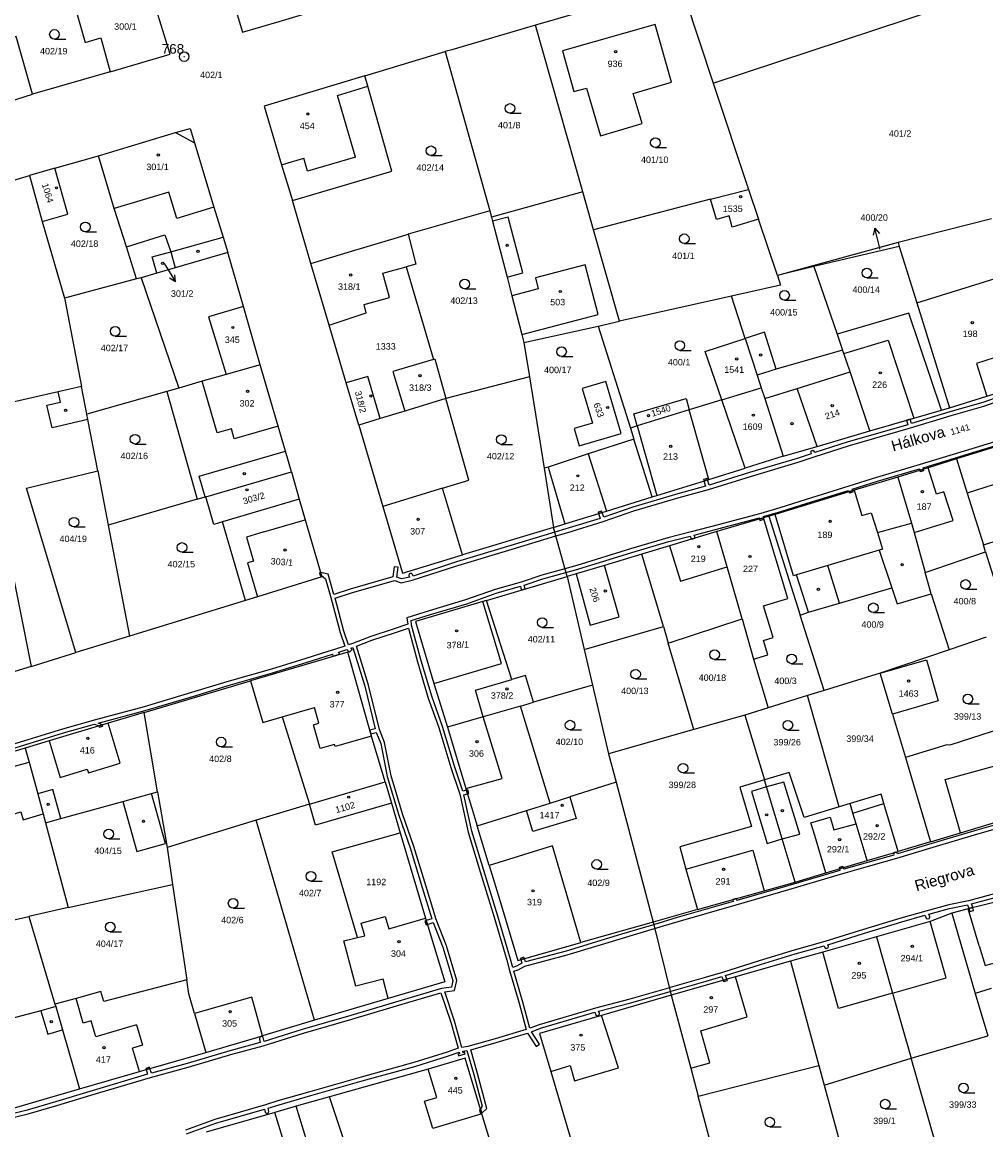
# Model space of a CAD drawing. Header units: metres. Extents: x -747283 to -746243, y -1022515 to -1021544.
# Tile 22 of 43: x -746761 to -746611, y -1022154 to -1021982. Entities that reach past the tile are written whole.
import ezdxf
from ezdxf.enums import TextEntityAlignment as Align

# ---------------------------------------------------------------- set-up
doc = ezdxf.new("R2010")
doc.units = ezdxf.units.M
doc.header["$MEASUREMENT"] = 0
for name, color, linetype in [('1', 251, 'CONTINUOUS'), ('1008', 251, 'CONTINUOUS'), ('101', 251, 'CONTINUOUS'), ('1016', 251, 'CONTINUOUS'), ('1029', 251, 'CONTINUOUS'), ('18', 251, 'CONTINUOUS'), ('21800', 251, 'CONTINUOUS'), ('21900', 251, 'CONTINUOUS'), ('23700', 251, 'CONTINUOUS'), ('304', 251, 'CONTINUOUS'), ('402', 251, 'CONTINUOUS'), ('404', 251, 'CONTINUOUS')]:
    doc.layers.add(name, color=color, linetype=linetype)
doc.styles.add('Arial', font='arial.ttf', dxfattribs={"height": 1})
doc.styles.get("Standard").update_dxf_attribs({"font": 'arial.ttf'})

# ---------------------------------------------------------------- blocks, each defined once
blk = doc.blocks.new('4_02$0')
at = {"layer": '404', "linetype": 'Continuous'}
blk.add_circle((-0.01, 0), 0.175, dxfattribs=at)
blk = doc.blocks.new('1029$2')
at = {"layer": '1029', "color": 0, "linetype": 'Continuous'}
for p, q in [((0, 3), (-0.5, 2)), ((0, 0), (0, 3)), ((0, 3), (0.5, 2))]:
    blk.add_line(p, q, dxfattribs=at)
blk = doc.blocks.new('3_04$4')
at = {"layer": '304', "linetype": 'Continuous'}
blk.add_line((0.01, 0), (1.76, 0), dxfattribs=at)
blk.add_circle((0.01, 0.75), 0.75, dxfattribs=at)
blk = doc.blocks.new('$16')
at = {"layer": '1', "linetype": 'Continuous'}
for points in [[(128.355, 63.63), (124.655, 62.34), (119.555, 60.88), (113.565, 59.04), (113.375, 59.71), (112.805, 59.55), (112.985, 58.87), (103.725, 56.2), (98.525, 54.52), (98.445, 54.72), (98.225, 54.86), (97.925, 54.75), (97.885, 54.52), (97.945, 54.33), (95.775, 53.62), (88.335, 51.41), (82.085, 49.46), (81.815, 50.3), (81.245, 50.13), (81.515, 49.3), (77.225, 48.12), (70.185, 46.04), (65.655, 44.47), (65.405, 45.22), (64.835, 45.04), (65.085, 44.29), (59.765, 42.64), (58.065, 42.13), (51.205, 40.09), (42.765, 37.52), (35.975, 35.32), (35.915, 35.55), (35.695, 35.75), (35.365, 35.64), (35.335, 35.39), (35.405, 35.16), (34.165, 34.86), (33.445, 35.14), (33.645, 36.67), (33.045, 36.75), (32.845, 35.18), (26.215, 33.26), (23.675, 32.44), (22.765, 35.63), (21.585, 35.88), (21.715, 35.41), (22.355, 34.86), (23.185, 31.98), (24.625, 26.54), (25.375, 24.4), (23.735, 23.88), (22.695, 23.56), (19.315, 22.5), (13.925, 20.82), (6.995, 18.87), (2.015, 17.32), (-5.885, 14.98), (-13.455, 12.91), (-18.605, 11.5), (-24.655, 9.63), (-30.645, 7.78)], [(0.735, -51.5), (5.305, -49.85), (12.855, -47.67), (12.955, -48.13), (13.165, -48.31), (13.475, -48.22), (13.535, -48.01), (13.435, -47.49), (15.115, -46.97), (20.085, -45.55), (28.065, -43.24), (36.265, -41), (41.485, -39.36), (43.145, -38.77), (43.195, -39.04), (42.985, -39.1), (43.055, -39.34), (44.075, -39.04), (44.005, -38.81), (43.775, -38.88), (43.725, -38.63), (44.375, -38.54), (45.425, -42.28), (46.735, -47.22), (46.495, -47.68), (46.665, -48.26), (47.455, -47.58), (46.005, -42.12), (44.965, -38.42), (48.925, -37.29), (53.815, -35.82), (55.145, -37.89), (55.645, -37.57), (54.395, -35.62), (55.815, -35.07), (64.295, -32.59), (64.455, -32.99), (64.645, -33.14), (64.955, -33.05), (65.015, -32.77), (64.875, -32.43), (69.875, -31.1), (76.025, -29.36), (76.155, -29.32), (81.605, -27.73), (84.045, -27.03), (84.265, -27.61), (84.845, -27.44), (84.625, -26.86), (90.065, -25.15), (95.485, -23.5), (99.985, -22.24), (100.085, -22.52), (100.275, -22.66), (100.595, -22.57), (100.645, -22.32), (100.555, -22.06), (106.265, -20.28), (112.075, -18.51), (115.675, -17.48), (115.855, -17.95), (116.035, -18.06), (116.355, -17.97), (116.415, -17.75), (116.255, -17.32), (119.515, -16.43), (122.315, -15.86), (122.515, -16.43), (123.105, -16.28), (122.905, -15.72), (127.585, -14.46)], [(129.585, 57.14), (122.955, 55.1), (114.925, 52.66), (108.115, 50.65), (103.845, 49.3), (97.155, 47.23), (93.065, 45.94), (90.105, 45.06), (83.455, 43.27), (79.265, 42.18), (75.625, 41.25), (69.835, 39.56), (61.495, 36.95), (59.625, 36.43), (56.005, 35.44), (52.825, 34.38), (48.745, 33.22), (44.155, 31.59), (38.515, 29.9), (35.015, 28.81), (35.145, 27.81), (32.905, 27.02), (29.385, 25.91), (26.725, 24.87), (25.935, 24.59), (25.205, 26.72), (23.835, 31.86), (26.395, 32.68), (33.105, 34.63), (34.125, 34.24), (35.855, 34.65), (42.945, 36.94), (51.385, 39.51), (58.225, 41.55), (59.945, 42.06), (65.555, 43.8), (70.365, 45.46), (77.385, 47.54), (81.975, 48.8), (88.515, 50.83), (95.955, 53.04), (98.425, 53.85), (103.905, 55.62), (113.445, 58.37), (119.735, 60.3), (124.835, 61.76), (128.785, 63.15)], [(131.365, -2.06), (123.735, -4.25), (116.755, -6.3), (111.385, -7.93), (111.355, -7.82), (111.145, -7.65), (110.855, -7.73), (110.775, -7.98), (110.815, -8.11), (106.735, -9.28), (103.025, -10.33), (102.965, -10.07), (102.385, -10.24), (102.445, -10.49), (94.305, -12.9), (86.395, -15.18), (86.335, -14.89), (85.765, -15.05), (85.825, -15.34), (77.115, -17.85), (73.435, -18.95), (68.415, -20.45), (59.795, -23.08), (53.465, -24.75), (53.305, -24.21), (52.735, -24.38), (52.905, -24.96), (52.095, -25.41), (51.495, -25.62), (51.145, -24.29), (49.185, -17.6), (46.995, -10.52), (45.155, -4.38), (43.895, 1.24), (44.475, 1.4), (44.295, 1.97), (43.725, 1.82), (42.425, 5.72), (40.565, 11.91), (38.935, 16.47), (37.245, 22.14), (35.765, 27.67), (35.675, 28.39), (38.695, 29.32), (44.335, 31.01), (48.925, 32.64), (52.695, 33.72), (52.775, 33.44), (52.875, 33.15), (53.435, 33.32), (53.285, 33.9), (56.185, 34.86), (59.785, 35.85), (61.655, 36.37), (70.015, 38.98), (75.785, 40.67), (79.145, 41.53), (79.315, 41.04), (79.885, 41.21), (79.725, 41.68), (83.615, 42.69), (89.915, 44.39), (89.885, 44.19), (90.515, 44.37), (90.535, 44.56), (93.245, 45.36), (97.335, 46.65), (103.775, 48.65), (103.875, 48.44), (104.455, 48.62), (104.355, 48.83), (108.295, 50.07), (114.805, 52), (114.875, 51.75), (115.455, 51.94), (115.385, 52.17), (123.135, 54.52), (129.425, 56.46)], [(-30.505, 7.2), (-24.475, 9.05), (-18.445, 10.92), (-13.605, 12.25), (-12.955, 11.99), (-12.385, 12.16), (-13.025, 12.4), (-5.725, 14.4), (2.195, 16.74), (7.175, 18.29), (14.105, 20.24), (19.495, 21.92), (23.435, 23.15), (23.515, 22.86), (24.545, 23.14), (24.445, 23.47), (25.665, 23.87), (26.065, 23.46), (26.495, 23.87), (26.295, 24.08), (26.625, 24.2), (28.455, 18.15), (30.085, 11.55), (29.245, 11.33), (29.415, 10.75), (30.265, 10.98), (30.955, 9.25), (31.975, 4.09), (33.765, -1.88), (35.515, -6.98), (37.425, -13.18), (38.925, -18.03), (38.025, -18.32), (38.205, -18.9), (39.115, -18.59), (40.615, -22.45), (42.165, -27.66), (42.165, -27.66), (41.945, -28.65), (40.435, -28.89), (35.155, -30.43), (26.305, -33.08), (18.725, -35.24), (12.785, -37.12), (12.645, -36.5), (12.415, -36.32), (12.105, -36.42), (12.075, -36.71), (12.205, -37.29), (7.435, -38.57), (0.795, -40.53), (-4.755, -42.05), (-4.995, -41.34), (-5.565, -41.5), (-5.335, -42.22), (-14.345, -44.9), (-19.665, -46.52), (-24.085, -47.82), (-27.035, -48.53)], [(127.425, -13.88), (122.455, -15.22), (119.375, -15.85), (115.785, -16.83), (111.915, -17.93), (106.085, -19.7), (100.085, -21.58), (95.325, -22.92), (89.885, -24.57), (84.135, -26.38), (81.445, -27.15), (75.995, -28.74), (75.885, -28.77), (69.715, -30.52), (64.395, -31.94), (55.615, -34.51), (54.145, -35.07), (53.065, -31), (51.655, -26.2), (52.335, -25.97), (53.375, -25.39), (59.955, -23.66), (68.595, -21.03), (73.575, -19.54), (77.275, -18.43), (86.265, -15.84), (94.465, -13.48), (102.885, -10.99), (106.895, -9.86), (111.275, -8.6), (116.935, -6.88), (123.895, -4.83), (131.815, -2.56)], [(-27.145, -49.17), (-23.925, -48.4), (-19.485, -47.1), (-14.165, -45.48), (-4.875, -42.71), (0.955, -41.11), (7.595, -39.15), (12.635, -37.8), (18.905, -35.82), (26.465, -33.66), (35.335, -31.01), (40.315, -29.55), (41.845, -34.14), (41.845, -34.14), (42.995, -38.18), (41.285, -38.8), (36.105, -40.42), (27.905, -42.66), (19.925, -44.97), (14.935, -46.39), (12.995, -47), (5.125, -49.27), (0.535, -50.94)]]:
    blk.add_lwpolyline(points, dxfattribs=at)
blk.add_lwpolyline([(52.485, -31.16), (53.585, -35.27), (48.755, -36.71), (44.535, -37.92), (43.585, -38.04), (42.425, -33.96), (40.905, -29.42), (42.445, -29.17), (42.785, -27.64), (41.185, -22.26), (39.575, -18.12), (38.005, -13), (36.095, -6.8), (34.345, -1.7), (32.555, 4.23), (31.535, 9.43), (30.735, 11.43), (29.035, 18.31), (27.195, 24.41), (29.585, 25.35), (33.085, 26.46), (35.265, 27.22), (36.665, 21.98), (38.355, 16.29), (39.985, 11.73), (41.845, 5.54), (43.245, 1.38), (44.575, -4.54), (46.415, -10.7), (48.605, -17.78), (50.565, -24.45), (50.995, -26.09), (52.485, -31.16)], close=True, dxfattribs=at)
blk = doc.blocks.new('1_01$20')
at = {"layer": '101', "linetype": 'Continuous'}
for radius in [0.75, 0.03]:
    blk.add_circle((0, 0), radius, dxfattribs=at)

msp = doc.modelspace()

# ---------------------------------------------------------------- linework, layer by layer
at = {"layer": '1029'}
for p, q in [((-746627.72, -1022016.86), (-746627.81, -1022016.5)), ((-746739.16, -1022019.04), (-746738.94, -1022019.4))]:
    msp.add_line(p, q, dxfattribs=at)
at = {"layer": '21800'}
for p, q in [((-746712.16, -1021992.93), (-746707.46, -1021991.5)), ((-746709.34, -1022002.52), (-746712.16, -1021992.93)), ((-746737.36, -1021998.7), (-746734.4, -1022000.3)), ((-746720.87, -1022003.72), (-746717.42, -1022002.71)), ((-746716.82, -1022004.72), (-746717.42, -1022002.71)), ((-746709.34, -1022002.52), (-746716.82, -1022004.72)), ((-746738.42, -1022008.01), (-746746.91, -1022010.54)), ((-746737.18, -1022012.08), (-746738.42, -1022008.01)), ((-746731.42, -1022010.33), (-746737.18, -1022012.08)), ((-746685.61, -1022011.88), (-746688.03, -1022012.5)), ((-746683.3, -1022020.57), (-746685.61, -1022011.88)), ((-746738.12, -1022017.26), (-746729.97, -1022014.97)), ((-746740.99, -1022018.08), (-746738.12, -1022017.26)), ((-746740.26, -1022020.6), (-746740.99, -1022018.08)), ((-746673.61, -1022019.3), (-746681.36, -1022021.31)), ((-746671.6, -1022027.04), (-746673.61, -1022019.3)), ((-746685.77, -1022021.22), (-746683.3, -1022020.57)), ((-746681.36, -1022021.31), (-746680.91, -1022023.05)), ((-746680.91, -1022023.05), (-746685.02, -1022024.12)), ((-746726.8, -1022025.8), (-746732.25, -1022027.38)), ((-746732.25, -1022027.38), (-746729.51, -1022036.36)), ((-746683.46, -1022030.12), (-746671.6, -1022027.04)), ((-746633.34, -1022033.08), (-746626.44, -1022031.03)), ((-746626.44, -1022031.03), (-746622.46, -1022043.18)), ((-746643.89, -1022035.52), (-746646.85, -1022036.45)), ((-746640.58, -1022038.54), (-746632.33, -1022035.96)), ((-746730.89, -1022045.47), (-746733.22, -1022037.42)), ((-746645.66, -1022040.13), (-746640.58, -1022038.54)), ((-746637.47, -1022047.55), (-746640.58, -1022038.54)), ((-746755.29, -1022040.66), (-746755.66, -1022039.06)), ((-746757.39, -1022041.14), (-746755.29, -1022040.66)), ((-746756.59, -1022044.65), (-746757.39, -1022041.14)), ((-746654.37, -1022052.69), (-746657.4, -1022041.88)), ((-746751.01, -1022043.38), (-746756.59, -1022044.65)), ((-746728.67, -1022044.83), (-746730.89, -1022045.47)), ((-746728.23, -1022046.37), (-746728.67, -1022044.83)), ((-746721.41, -1022044.4), (-746728.23, -1022046.37)), ((-746665.52, -1022044.38), (-746662.46, -1022055.2)), ((-746733.72, -1022052.21), (-746720.28, -1022048.3)), ((-746673.13, -1022048.73), (-746670.29, -1022057.62)), ((-746679.39, -1022050.79), (-746676.75, -1022059.62)), ((-746618.9, -1022055.01), (-746620.21, -1022050.89)), ((-746732.78, -1022055.43), (-746733.72, -1022052.21)), ((-746604.17, -1022051.64), (-746614.12, -1022054.83)), ((-746695.79, -1022054.06), (-746705.11, -1022056.93)), ((-746631.72, -1022054.37), (-746630.52, -1022058.29)), ((-746617.79, -1022054.65), (-746618.9, -1022055.01)), ((-746616.3, -1022059.11), (-746617.79, -1022054.65)), ((-746723.62, -1022060.87), (-746717.18, -1022058.98)), ((-746641.18, -1022067.69), (-746644.02, -1022058.14)), ((-746630.52, -1022058.29), (-746629.07, -1022057.89)), ((-746629.07, -1022057.89), (-746628.12, -1022060.95)), ((-746628.12, -1022060.95), (-746622.8, -1022059.49)), ((-746622.39, -1022060.96), (-746616.3, -1022059.11)), ((-746723.62, -1022060.87), (-746726.35, -1022061.67)), ((-746628.12, -1022060.95), (-746627.31, -1022063.54)), ((-746726.35, -1022061.67), (-746725.25, -1022065.41)), ((-746660.46, -1022063.06), (-746658.78, -1022068.51)), ((-746627.82, -1022063.7), (-746635.81, -1022066.08)), ((-746627.31, -1022063.54), (-746627.82, -1022063.7)), ((-746627.82, -1022063.7), (-746625.88, -1022069.57)), ((-746725.25, -1022065.41), (-746726.19, -1022065.68)), ((-746726.19, -1022065.68), (-746724.62, -1022070.95)), ((-746668.29, -1022074.06), (-746670.62, -1022066.08)), ((-746658.78, -1022068.51), (-746651.52, -1022066.28)), ((-746635.81, -1022066.08), (-746640.73, -1022067.55)), ((-746634.02, -1022071.95), (-746635.81, -1022066.08)), ((-746675.03, -1022067.39), (-746672.81, -1022075.38)), ((-746640.73, -1022067.55), (-746641.18, -1022067.69)), ((-746638.86, -1022073.37), (-746640.73, -1022067.55)), ((-746686.64, -1022081.37), (-746689.51, -1022071.68)), ((-746672.81, -1022075.38), (-746668.29, -1022074.06)), ((-746697.14, -1022084.45), (-746686.64, -1022081.37)), ((-746720.76, -1022089.65), (-746715.76, -1022088.18)), ((-746715.04, -1022090.65), (-746715.76, -1022088.18)), ((-746745.98, -1022096.84), (-746747.86, -1022090.62)), ((-746686.54, -1022099.26), (-746689.47, -1022089.66)), ((-746715.88, -1022090.91), (-746715.04, -1022090.65)), ((-746714.84, -1022094.57), (-746715.88, -1022090.91)), ((-746757.05, -1022093.4), (-746755.33, -1022099.09)), ((-746712.63, -1022093.94), (-746714.84, -1022094.57)), ((-746712.54, -1022094.27), (-746712.63, -1022093.94)), ((-746706.86, -1022092.66), (-746712.54, -1022094.27)), ((-746768.35, -1022098.96), (-746760.17, -1022096.71)), ((-746750.94, -1022098.39), (-746745.98, -1022096.84)), ((-746617.56, -1022099.4), (-746609.63, -1022097.2)), ((-746755.33, -1022099.09), (-746751.11, -1022097.82)), ((-746751.11, -1022097.82), (-746750.94, -1022098.39)), ((-746756.47, -1022100.96), (-746758.83, -1022101.61)), ((-746755.23, -1022105.49), (-746756.47, -1022100.96)), ((-746692.16, -1022100.8), (-746686.54, -1022099.26)), ((-746645.37, -1022100.55), (-746647.72, -1022101.25)), ((-746642.7, -1022099.8), (-746645.37, -1022100.55)), ((-746640.19, -1022107.9), (-746642.7, -1022099.8)), ((-746615.19, -1022107.69), (-746617.56, -1022099.4)), ((-746745.57, -1022102.83), (-746741.09, -1022101.59)), ((-746647.72, -1022101.25), (-746645.29, -1022109.36)), ((-746631.92, -1022104.64), (-746627.1, -1022103.16)), ((-746638.45, -1022106.16), (-746635.48, -1022105.28)), ((-746635.48, -1022105.28), (-746634.9, -1022107.25)), ((-746637.87, -1022108.13), (-746638.45, -1022106.16)), ((-746634.9, -1022107.25), (-746631.43, -1022106.28)), ((-746645.29, -1022109.36), (-746642.94, -1022108.66)), ((-746642.94, -1022108.66), (-746640.19, -1022107.9)), ((-746636.15, -1022113.93), (-746637.87, -1022108.13)), ((-746657.91, -1022113.35), (-746647.52, -1022110.42)), ((-746647.52, -1022110.42), (-746645.74, -1022116.73)), ((-746612.26, -1022125.27), (-746614, -1022119.51)), ((-746617.41, -1022130.27), (-746619.89, -1022121.52)), ((-746634.15, -1022135.02), (-746636.63, -1022126.26)), ((-746612.26, -1022125.27), (-746611.34, -1022128.34)), ((-746611.34, -1022128.34), (-746606.16, -1022126.85)), ((-746648.4, -1022136.36), (-746650.19, -1022130.11)), ((-746625.78, -1022132.64), (-746617.41, -1022130.27)), ((-746610.42, -1022131.93), (-746612.91, -1022132.69)), ((-746751.74, -1022137.35), (-746752.85, -1022133.5)), ((-746625.78, -1022132.64), (-746634.15, -1022135.02)), ((-746758.33, -1022135.4), (-746757.27, -1022139.05)), ((-746750.49, -1022136.98), (-746751.74, -1022137.35)), ((-746749.78, -1022139.43), (-746750.49, -1022136.98)), ((-746669.17, -1022141.89), (-746671.04, -1022136.12)), ((-746655.62, -1022138.51), (-746648.4, -1022136.36)), ((-746757.27, -1022139.05), (-746754.96, -1022138.38)), ((-746743.44, -1022137.6), (-746749.78, -1022139.43)), ((-746743.44, -1022137.6), (-746742.52, -1022140.77)), ((-746654.19, -1022143.49), (-746655.62, -1022138.51)), ((-746742.52, -1022140.77), (-746744.06, -1022141.21)), ((-746743, -1022144.86), (-746744.06, -1022141.21)), ((-746668.4, -1022144.26), (-746669.17, -1022141.89)), ((-746678.96, -1022144.85), (-746675.95, -1022143.9)), ((-746675.95, -1022143.9), (-746675.25, -1022146.28)), ((-746657.18, -1022144.34), (-746654.19, -1022143.49)), ((-746696.7, -1022148.9), (-746698.02, -1022144.49)), ((-746675.25, -1022146.28), (-746668.4, -1022144.26)), ((-746709.73, -1022159.8), (-746713.42, -1022148.79)), ((-746698.61, -1022149.47), (-746696.7, -1022148.9)), ((-746697.33, -1022153.73), (-746698.61, -1022149.47)), ((-746718.14, -1022163.39), (-746721.92, -1022151.22)), ((-746689.67, -1022151.43), (-746697.33, -1022153.73))]:
    msp.add_line(p, q, dxfattribs=at)
msp.add_lwpolyline([(-746621.99, -1022025.19), (-746608.3, -1022020.98), (-746605.94, -1022028.61), (-746609.58, -1022029.79), (-746608.48, -1022033.32), (-746612.68, -1022034.65), (-746611.08, -1022039.75)], dxfattribs=at)
at = {"layer": '21900'}
for p, q in [((-746658.84, -1021975.46), (-746681.36, -1021982.02)), ((-746658.84, -1021975.46), (-746653.67, -1021991.03)), ((-746653.67, -1021991.03), (-746609.34, -1021976.37)), ((-746673.98, -1022007.96), (-746681.36, -1021982.02)), ((-746707.91, -1021989.91), (-746695.38, -1021986.09)), ((-746695.38, -1021986.09), (-746688.45, -1022010.87)), ((-746747.56, -1021989.28), (-746759.62, -1021992.75)), ((-746653.67, -1021991.03), (-746648.18, -1022007.56)), ((-746763.35, -1021993.91), (-746759.62, -1021992.75)), ((-746756.16, -1022004.25), (-746749.36, -1022002.31)), ((-746756.16, -1022004.25), (-746760.11, -1022005.38)), ((-746760.11, -1022005.38), (-746758.13, -1022012.55)), ((-746654.08, -1022009.1), (-746648.18, -1022007.56)), ((-746648.18, -1022007.56), (-746646.62, -1022012.21)), ((-746716.3, -1022019.1), (-746719.17, -1022009.3)), ((-746673.98, -1022007.96), (-746688.19, -1022011.88)), ((-746672.33, -1022013.84), (-746673.98, -1022007.96)), ((-746654.08, -1022009.1), (-746672.33, -1022013.84)), ((-746688.45, -1022010.87), (-746701.17, -1022014.55)), ((-746688.45, -1022010.87), (-746688.19, -1022011.88)), ((-746758.13, -1022012.55), (-746754.66, -1022024.49)), ((-746643.69, -1022020.94), (-746646.62, -1022012.21)), ((-746610.37, -1022012.13), (-746624.89, -1022015.82)), ((-746668.25, -1022028.09), (-746672.33, -1022013.84)), ((-746743.43, -1022021.5), (-746745.02, -1022016.5)), ((-746624.89, -1022015.82), (-746643.69, -1022020.94)), ((-746624.74, -1022016.44), (-746638.03, -1022019.55)), ((-746624.89, -1022015.82), (-746624.74, -1022016.44)), ((-746729.25, -1022017.4), (-746737.41, -1022019.78)), ((-746713.46, -1022028.71), (-746716.3, -1022019.1)), ((-746701.46, -1022019.6), (-746697.24, -1022034.01)), ((-746638.03, -1022019.55), (-746643.69, -1022020.94)), ((-746638.03, -1022019.55), (-746634.39, -1022030.11)), ((-746743.43, -1022021.5), (-746754.66, -1022024.49)), ((-746742.73, -1022021.3), (-746743.43, -1022021.5)), ((-746742.73, -1022021.3), (-746736.88, -1022038.47)), ((-746650.83, -1022024.2), (-746668.25, -1022028.09)), ((-746648.69, -1022030.76), (-746650.83, -1022024.2)), ((-746671.59, -1022028.84), (-746668.25, -1022028.09)), ((-746710.81, -1022037.67), (-746713.46, -1022028.71)), ((-746683.13, -1022031.41), (-746671.59, -1022028.84)), ((-746671.59, -1022028.84), (-746666.57, -1022044.7)), ((-746634.39, -1022030.11), (-746633.52, -1022032.57)), ((-746683.13, -1022031.41), (-746682.27, -1022036.73)), ((-746682.27, -1022036.73), (-746695.28, -1022040.12)), ((-746682.27, -1022036.73), (-746679.97, -1022050.96)), ((-746751.17, -1022042.54), (-746752, -1022038.22)), ((-746736.88, -1022038.47), (-746738.71, -1022038.99)), ((-746708.86, -1022044.25), (-746710.81, -1022037.67)), ((-746652.33, -1022040.32), (-746646.21, -1022038.44)), ((-746738.71, -1022038.99), (-746751.17, -1022042.54)), ((-746738.71, -1022038.99), (-746733.99, -1022055.78)), ((-746695.28, -1022040.12), (-746701.69, -1022042.07)), ((-746666.05, -1022042.5), (-746657.9, -1022040.1)), ((-746657.9, -1022040.1), (-746657.4, -1022041.88)), ((-746652.33, -1022040.32), (-746657.4, -1022041.88)), ((-746648.71, -1022050.93), (-746652.33, -1022040.32)), ((-746701.69, -1022042.07), (-746705.51, -1022043.24)), ((-746657.4, -1022041.88), (-746665.52, -1022044.38)), ((-746618.13, -1022041.92), (-746616.87, -1022041.55)), ((-746705.51, -1022043.24), (-746708.86, -1022044.25)), ((-746665.52, -1022044.38), (-746666.05, -1022042.5)), ((-746665.52, -1022044.38), (-746666.57, -1022044.7)), ((-746666.57, -1022044.7), (-746666.02, -1022046.43)), ((-746663.18, -1022055.42), (-746666.02, -1022046.43)), ((-746642.76, -1022049.09), (-746648.71, -1022050.93)), ((-746679.97, -1022050.96), (-746678.51, -1022060.17)), ((-746749.47, -1022051.37), (-746747.85, -1022059.81)), ((-746732.64, -1022055.39), (-746719.34, -1022051.52)), ((-746719.34, -1022051.52), (-746718.11, -1022055.75)), ((-746733.99, -1022055.78), (-746747.85, -1022059.81)), ((-746718.11, -1022055.75), (-746730.07, -1022059.31)), ((-746663.18, -1022055.42), (-746662.46, -1022055.2)), ((-746726.47, -1022071.52), (-746730.07, -1022059.31)), ((-746645.86, -1022058.68), (-746653.12, -1022060.8)), ((-746645.01, -1022058.43), (-746645.86, -1022058.68)), ((-746747.85, -1022059.81), (-746744.53, -1022077.07)), ((-746678.51, -1022060.17), (-746692.68, -1022064.45)), ((-746676.43, -1022067.8), (-746678.51, -1022060.17)), ((-746611.26, -1022063.99), (-746611.61, -1022062.87)), ((-746661.43, -1022075.57), (-746664.76, -1022064.34)), ((-746620.66, -1022067.21), (-746611.26, -1022063.99)), ((-746611.26, -1022063.99), (-746607.51, -1022076.01)), ((-746688.94, -1022071.52), (-746676.43, -1022067.8)), ((-746676.43, -1022067.8), (-746673.78, -1022079.16)), ((-746619.76, -1022070.48), (-746620.66, -1022067.21)), ((-746726.47, -1022071.52), (-746744.53, -1022077.07)), ((-746685.01, -1022083.82), (-746688.94, -1022071.52)), ((-746619.76, -1022070.48), (-746616.92, -1022079.2)), ((-746660.66, -1022078.16), (-746649.16, -1022074.4)), ((-746649.16, -1022074.4), (-746647.4, -1022080.68)), ((-746636.38, -1022085.54), (-746640.11, -1022073.82)), ((-746673.78, -1022079.16), (-746661.43, -1022075.57)), ((-746661.43, -1022075.57), (-746660.66, -1022078.16)), ((-746744.53, -1022077.07), (-746752.87, -1022079.63)), ((-746656.67, -1022091.63), (-746660.66, -1022078.16)), ((-746611.2, -1022077.26), (-746616.92, -1022079.2)), ((-746759.87, -1022081.79), (-746752.87, -1022079.63)), ((-746673.78, -1022079.16), (-746672.48, -1022084.7)), ((-746616.92, -1022079.2), (-746627.66, -1022082.84)), ((-746759.87, -1022081.79), (-746783.8, -1022089.14)), ((-746647.4, -1022080.68), (-746645.11, -1022088.25)), ((-746627.66, -1022082.84), (-746620.49, -1022080.76)), ((-746620.49, -1022080.76), (-746618.63, -1022087.18)), ((-746627.66, -1022082.84), (-746636.38, -1022085.54)), ((-746625.75, -1022089.26), (-746627.66, -1022082.84)), ((-746742.27, -1022088.95), (-746725.68, -1022084.06)), ((-746672.48, -1022084.7), (-746681.67, -1022087.38)), ((-746672.48, -1022084.7), (-746669.97, -1022095.43)), ((-746638.97, -1022086.34), (-746645.11, -1022088.25)), ((-746636.38, -1022085.54), (-746638.97, -1022086.34)), ((-746634.08, -1022103.67), (-746638.97, -1022086.34)), ((-746618.63, -1022087.18), (-746625.75, -1022089.26)), ((-746683.69, -1022087.97), (-746689.47, -1022089.66)), ((-746683.69, -1022087.97), (-746681.67, -1022087.38)), ((-746679.07, -1022103.07), (-746683.69, -1022087.97)), ((-746645.11, -1022088.25), (-746648.75, -1022089.38)), ((-746740.16, -1022101.33), (-746742.27, -1022088.95)), ((-746689.47, -1022089.66), (-746695.03, -1022091.28)), ((-746648.75, -1022089.38), (-746656.67, -1022091.63)), ((-746648.75, -1022089.38), (-746645.7, -1022099.44)), ((-746625.75, -1022089.26), (-746623.76, -1022095.97)), ((-746656.67, -1022091.63), (-746669.97, -1022095.43)), ((-746669.97, -1022095.43), (-746668.77, -1022099.84)), ((-746623.76, -1022095.97), (-746619.85, -1022109.1)), ((-746716.54, -1022103.25), (-746704.76, -1022099.76)), ((-746704.76, -1022099.76), (-746703.76, -1022103.07)), ((-746668.77, -1022099.84), (-746675.99, -1022102.1)), ((-746668.77, -1022099.84), (-746663.04, -1022121.61)), ((-746740.16, -1022101.33), (-746738.68, -1022109.99)), ((-746679.07, -1022103.07), (-746675.99, -1022102.1)), ((-746675.99, -1022102.1), (-746674.99, -1022105.49)), ((-746716.54, -1022103.25), (-746724.82, -1022105.74)), ((-746703.76, -1022103.07), (-746702.39, -1022107.7)), ((-746690.4, -1022106.63), (-746682.72, -1022104.22)), ((-746682.72, -1022104.22), (-746679.07, -1022103.07)), ((-746681.75, -1022107.49), (-746682.72, -1022104.22)), ((-746632.36, -1022103.16), (-746634.08, -1022103.67)), ((-746757.97, -1022104.74), (-746757.59, -1022106.14)), ((-746757.59, -1022106.14), (-746754.1, -1022119.35)), ((-746724.82, -1022105.74), (-746738.68, -1022109.99)), ((-746715.76, -1022136.88), (-746724.82, -1022105.74)), ((-746674.99, -1022105.49), (-746681.75, -1022107.49)), ((-746702.39, -1022107.7), (-746698.47, -1022120.96)), ((-746688.54, -1022112.8), (-746690.4, -1022106.63)), ((-746619.85, -1022109.1), (-746624.87, -1022110.59)), ((-746738.68, -1022109.99), (-746737.85, -1022115.75)), ((-746629.73, -1022112.03), (-746624.87, -1022110.59)), ((-746754.1, -1022119.35), (-746737.85, -1022115.75)), ((-746737.85, -1022115.75), (-746735.64, -1022130.58)), ((-746607.42, -1022117.92), (-746614, -1022119.51)), ((-746754.1, -1022119.35), (-746760.23, -1022120.71)), ((-746656.14, -1022119.66), (-746663.04, -1022121.61)), ((-746614, -1022119.51), (-746616.5, -1022120.21)), ((-746777, -1022124.42), (-746760.23, -1022120.71)), ((-746760.23, -1022120.71), (-746756.14, -1022134.35)), ((-746663.04, -1022121.61), (-746674.28, -1022124.78)), ((-746663.04, -1022121.61), (-746660.21, -1022132.96)), ((-746641.66, -1022127.69), (-746637.22, -1022143.93)), ((-746704.25, -1022133.49), (-746715.76, -1022136.88)), ((-746756.14, -1022134.35), (-746756.02, -1022134.73)), ((-746734.43, -1022135.82), (-746732.68, -1022141.87)), ((-746715.76, -1022136.88), (-746723.86, -1022139.32)), ((-746732.68, -1022141.87), (-746723.86, -1022139.32)), ((-746622.84, -1022142.79), (-746610.9, -1022139.29)), ((-746656.03, -1022148.69), (-746637.22, -1022143.93)), ((-746637.22, -1022143.93), (-746636.39, -1022147)), ((-746636.39, -1022147), (-746622.84, -1022142.79)), ((-746618.09, -1022159.37), (-746622.84, -1022142.79)), ((-746636.39, -1022147), (-746631.9, -1022163.44)), ((-746653.63, -1022157.68), (-746656.03, -1022148.69))]:
    msp.add_line(p, q, dxfattribs=at)
for points in [[(-746733.71, -1021960.44), (-746729.87, -1021973.4), (-746726.96, -1021983.1), (-746721.26, -1021981.45), (-746713.47, -1021979.11)], [(-746751.23, -1021976.3), (-746750.48, -1021978.91), (-746752.89, -1021979.62), (-746751.46, -1021984.69), (-746748.99, -1021983.99), (-746747.56, -1021989.28)], [(-746747.56, -1021989.28), (-746738.21, -1021986.53), (-746741.71, -1021975.23)], [(-746681.36, -1021982.02), (-746694.34, -1021985.84), (-746695.38, -1021986.09)], [(-746671.23, -1021999.23), (-746664.73, -1021997.3), (-746666.11, -1021992.61), (-746660.16, -1021990.88), (-746662.71, -1021981.89), (-746677.15, -1021985.99), (-746675.36, -1021992.34), (-746673.42, -1021991.8), (-746671.23, -1021999.23)], [(-746759.62, -1021992.75), (-746762.18, -1021983.75), (-746765.96, -1021984.85)], [(-746707.91, -1021989.91), (-746723.55, -1021994.6), (-746720.87, -1022003.72), (-746719.17, -1022009.3)], [(-746719.17, -1022009.3), (-746703.69, -1022004.73), (-746707.46, -1021991.5), (-746707.91, -1021989.91)], [(-746749.36, -1022002.31), (-746737.36, -1021998.7), (-746735.08, -1021998.06), (-746734.4, -1022000.3), (-746731.42, -1022010.33), (-746729.97, -1022014.97), (-746729.25, -1022017.4)], [(-746745.02, -1022016.5), (-746746.91, -1022010.54), (-746749.36, -1022002.31)], [(-746758.13, -1022012.55), (-746754.15, -1022011.43), (-746756.16, -1022004.25)], [(-746790.97, -1022051.57), (-746797.44, -1022019.37), (-746795.14, -1022015.87), (-746760.11, -1022005.38)], [(-746646.62, -1022012.21), (-746650.72, -1022013.44), (-746651.2, -1022011.68), (-746653.15, -1022012.27), (-746654.08, -1022009.1)], [(-746688.19, -1022011.88), (-746688.03, -1022012.5), (-746685.77, -1022021.22), (-746685.02, -1022024.12), (-746683.46, -1022030.12), (-746683.13, -1022031.41)], [(-746745.02, -1022016.5), (-746739.05, -1022014.62), (-746738.12, -1022017.26), (-746737.41, -1022019.78)], [(-746716.3, -1022019.1), (-746709.96, -1022017.19), (-746702.8, -1022015.04), (-746701.17, -1022014.55)], [(-746701.17, -1022014.55), (-746699.95, -1022019.19), (-746701.46, -1022019.6)], [(-746624.74, -1022016.44), (-746621.99, -1022025.19), (-746616.87, -1022041.55)], [(-746724.18, -1022034.84), (-746726.8, -1022025.8), (-746729.25, -1022017.4)], [(-746737.41, -1022019.78), (-746740.26, -1022020.6), (-746742.73, -1022021.3)], [(-746713.46, -1022028.71), (-746707.68, -1022026.79), (-746708.03, -1022025.47), (-746704.07, -1022024.39), (-746705.11, -1022020.58), (-746701.46, -1022019.6)], [(-746643.69, -1022020.94), (-746643.2, -1022022.47), (-746650.83, -1022024.2)], [(-746754.66, -1022024.49), (-746754.6, -1022024.69), (-746752, -1022038.22)], [(-746618.13, -1022041.92), (-746623.21, -1022026.81), (-746634.39, -1022030.11)], [(-746633.52, -1022032.57), (-746643.89, -1022035.52), (-746645.67, -1022029.8), (-746648.69, -1022030.76)], [(-746652.33, -1022040.32), (-746654.9, -1022032.77), (-746648.69, -1022030.76)], [(-746648.69, -1022030.76), (-746646.85, -1022036.45), (-746646.21, -1022038.44)], [(-746629.27, -1022045.16), (-746632.33, -1022035.96), (-746633.34, -1022033.08), (-746633.52, -1022032.57)], [(-746724.18, -1022034.84), (-746729.51, -1022036.36), (-746733.22, -1022037.42), (-746736.88, -1022038.47)], [(-746719.34, -1022051.52), (-746720.28, -1022048.3), (-746721.41, -1022044.4), (-746724.18, -1022034.84)], [(-746697.24, -1022034.01), (-746703.55, -1022035.91), (-746701.69, -1022042.07)], [(-746697.24, -1022034.01), (-746696.99, -1022033.93), (-746695.28, -1022040.12)], [(-746705.51, -1022043.24), (-746707.44, -1022036.68), (-746710.81, -1022037.67)], [(-746616.87, -1022041.55), (-746611.08, -1022039.75), (-746601.85, -1022036.96)], [(-746752, -1022038.22), (-746755.66, -1022039.06), (-746765.91, -1022041.39), (-746766.43, -1022038.85), (-746784.51, -1022042.9), (-746783.58, -1022047.25), (-746782.33, -1022053.11), (-746781.3, -1022057.9), (-746765.27, -1022054.69), (-746759.87, -1022081.79)], [(-746675.33, -1022044.79), (-746674.53, -1022047.47), (-746668.01, -1022045.53), (-746670.41, -1022037.48), (-746674.05, -1022038.56), (-746672.44, -1022043.93), (-746675.33, -1022044.79)], [(-746646.21, -1022038.44), (-746645.66, -1022040.13), (-746642.76, -1022049.09)], [(-746692.68, -1022064.45), (-746695.79, -1022054.06), (-746691.74, -1022052.8), (-746695.28, -1022040.12)], [(-746629.27, -1022045.16), (-746622.46, -1022043.18), (-746618.13, -1022041.92)], [(-746749.47, -1022051.37), (-746751.01, -1022043.38), (-746751.17, -1022042.54)], [(-746708.86, -1022044.25), (-746705.11, -1022056.93), (-746702.05, -1022067.28), (-746692.68, -1022064.45)], [(-746642.76, -1022049.09), (-746637.47, -1022047.55), (-746629.27, -1022045.16)], [(-746600.41, -1022044.81), (-746603.43, -1022045.71), (-746605.85, -1022046.45), (-746615.78, -1022049.52)], [(-746666.02, -1022046.43), (-746673.13, -1022048.73), (-746679.39, -1022050.79), (-746679.97, -1022050.96)], [(-746662.46, -1022055.2), (-746654.37, -1022052.69), (-746648.71, -1022050.93)], [(-746615.78, -1022049.52), (-746620.21, -1022050.89), (-746624.91, -1022052.37)], [(-746615.78, -1022049.52), (-746614.12, -1022054.83), (-746611.61, -1022062.87)], [(-746752.87, -1022079.63), (-746760.55, -1022054.08), (-746749.47, -1022051.37)], [(-746624.91, -1022052.37), (-746631.72, -1022054.37), (-746644.02, -1022058.14), (-746645.01, -1022058.43)], [(-746624.91, -1022052.37), (-746622.8, -1022059.49), (-746622.39, -1022060.96), (-746620.66, -1022067.21)], [(-746733.99, -1022055.78), (-746732.78, -1022055.43), (-746732.64, -1022055.39)], [(-746730.07, -1022059.31), (-746731.4, -1022059.7), (-746732.64, -1022055.39)], [(-746718.11, -1022055.75), (-746717.18, -1022058.98), (-746714.59, -1022067.87), (-746724.62, -1022070.95), (-746726.47, -1022071.52)], [(-746678.51, -1022060.17), (-746676.75, -1022059.62), (-746670.29, -1022057.62), (-746663.18, -1022055.42)], [(-746647.4, -1022080.68), (-746645.16, -1022080), (-746645.84, -1022077.76), (-746644.36, -1022077.32), (-746645.86, -1022072.38), (-746642.06, -1022071.22), (-746645.86, -1022058.68)], [(-746645.01, -1022058.43), (-746641.52, -1022069.42), (-746640.11, -1022073.82)], [(-746611.61, -1022062.87), (-746601.5, -1022059.69), (-746596.19, -1022058.02)], [(-746653.12, -1022060.8), (-746660.46, -1022063.06), (-746664.76, -1022064.34)], [(-746649.16, -1022074.4), (-746651.52, -1022066.28), (-746653.12, -1022060.8)], [(-746664.76, -1022064.34), (-746670.62, -1022066.08), (-746675.03, -1022067.39), (-746676.43, -1022067.8)], [(-746640.11, -1022073.82), (-746638.86, -1022073.37), (-746634.02, -1022071.95), (-746625.88, -1022069.57), (-746625.06, -1022072.05), (-746619.76, -1022070.48)], [(-746688.94, -1022071.52), (-746689.51, -1022071.68), (-746700.01, -1022074.8), (-746697.14, -1022084.45), (-746695.03, -1022091.28)], [(-746704.76, -1022099.76), (-746706.86, -1022092.66), (-746710.57, -1022079.61), (-746725.68, -1022084.06)], [(-746681.67, -1022087.38), (-746682.89, -1022083.2), (-746685.01, -1022083.82)], [(-746725.68, -1022084.06), (-746723.77, -1022090.54), (-746720.76, -1022089.65), (-746716.54, -1022103.25)], [(-746689.47, -1022089.66), (-746690.69, -1022085.48), (-746685.01, -1022083.82)], [(-746742.27, -1022088.95), (-746747.86, -1022090.62), (-746757.05, -1022093.4), (-746760.78, -1022094.52)], [(-746695.03, -1022091.28), (-746692.16, -1022100.8), (-746690.4, -1022106.63)], [(-746607.02, -1022090.9), (-746616.86, -1022094.08), (-746617.31, -1022094.02), (-746623.76, -1022095.97)], [(-746760.78, -1022094.52), (-746772.96, -1022098.1), (-746778.89, -1022099.74)], [(-746760.78, -1022094.52), (-746760.17, -1022096.71), (-746758.83, -1022101.61), (-746757.97, -1022104.74)], [(-746634.08, -1022103.67), (-746639.49, -1022105.3), (-746641.83, -1022098.3), (-746645.7, -1022099.44)], [(-746778.89, -1022099.74), (-746776.65, -1022107.86), (-746775.8, -1022107.63), (-746774.64, -1022107.76), (-746773.53, -1022107.44), (-746772.71, -1022106.77), (-746771.44, -1022106.43), (-746771.14, -1022107.43), (-746761.46, -1022104.46), (-746761.09, -1022105.69), (-746757.97, -1022104.74)], [(-746645.7, -1022099.44), (-746649.53, -1022100.58), (-746647.72, -1022106.74), (-746658.89, -1022109.89), (-746657.91, -1022113.35), (-746656.14, -1022119.66)], [(-746640.93, -1022115.37), (-746642.94, -1022108.66), (-746645.37, -1022100.55), (-746645.7, -1022099.44)], [(-746757.59, -1022106.14), (-746755.23, -1022105.49), (-746745.57, -1022102.83), (-746743.42, -1022110.62), (-746738.94, -1022109.38), (-746741.09, -1022101.59), (-746740.16, -1022101.33)], [(-746624.87, -1022110.59), (-746627.1, -1022103.16), (-746627.53, -1022101.71), (-746632.36, -1022103.16)], [(-746703.76, -1022103.07), (-746715.58, -1022106.52), (-746716.54, -1022103.25)], [(-746629.73, -1022112.03), (-746631.43, -1022106.28), (-746631.92, -1022104.64), (-746632.36, -1022103.16)], [(-746619.85, -1022109.1), (-746615.19, -1022107.69), (-746603, -1022104)], [(-746709.05, -1022123.99), (-746712.98, -1022110.66), (-746702.39, -1022107.7)], [(-746674.28, -1022124.78), (-746678.71, -1022109.74), (-746688.54, -1022112.8)], [(-746688.54, -1022112.8), (-746686.96, -1022118.03), (-746684.08, -1022127.55), (-746678.81, -1022126.06), (-746674.28, -1022124.78)], [(-746640.93, -1022115.37), (-746636.15, -1022113.93), (-746629.73, -1022112.03)], [(-746656.14, -1022119.66), (-746645.74, -1022116.73), (-746640.93, -1022115.37)], [(-746709.05, -1022123.99), (-746707.91, -1022123.71), (-746708.46, -1022121.78), (-746704.74, -1022120.73), (-746704.15, -1022122.64), (-746698.47, -1022120.96)], [(-746698.47, -1022120.96), (-746695.47, -1022130.9), (-746704.25, -1022133.49)], [(-746616.5, -1022120.21), (-746619.89, -1022121.52), (-746628.26, -1022123.89)], [(-746616.5, -1022120.21), (-746612.91, -1022132.69), (-746610.9, -1022139.29)], [(-746704.25, -1022133.49), (-746705.04, -1022130.48), (-746709.32, -1022131.59), (-746711.15, -1022124.51), (-746709.05, -1022123.99)], [(-746628.26, -1022123.89), (-746636.63, -1022126.26), (-746641.66, -1022127.69)], [(-746628.26, -1022123.89), (-746625.78, -1022132.64), (-746622.84, -1022142.79)], [(-746641.66, -1022127.69), (-746650.19, -1022130.11), (-746660.21, -1022132.96)], [(-746735.64, -1022130.58), (-746748.55, -1022133.98), (-746749.01, -1022132.39), (-746752.85, -1022133.5), (-746756.14, -1022134.35)], [(-746734.43, -1022135.82), (-746735.32, -1022132.74), (-746735.64, -1022130.58)], [(-746723.86, -1022139.32), (-746725.51, -1022133.26), (-746734.43, -1022135.82)], [(-746660.21, -1022132.96), (-746671.04, -1022136.12), (-746680.7, -1022138.94), (-746678.96, -1022144.85), (-746673.57, -1022163.16)], [(-746660.21, -1022132.96), (-746657.18, -1022144.34), (-746656.03, -1022148.69)], [(-746756.02, -1022134.73), (-746758.33, -1022135.4), (-746774.03, -1022139.51)], [(-746756.02, -1022134.73), (-746754.96, -1022138.38), (-746752.32, -1022147.56)], [(-746774.03, -1022139.51), (-746771.36, -1022153.1), (-746769.08, -1022152.41), (-746762.45, -1022150.49), (-746752.32, -1022147.56)], [(-746752.32, -1022147.56), (-746743, -1022144.86), (-746732.68, -1022141.87)], [(-746686.89, -1022160.65), (-746689.67, -1022151.43), (-746692.28, -1022142.76), (-746698.02, -1022144.49), (-746713.42, -1022148.79), (-746718.6, -1022150.27)], [(-746718.6, -1022150.27), (-746721.92, -1022151.22), (-746732.63, -1022154.27)], [(-746714.03, -1022165.23), (-746715.18, -1022161.46), (-746718.6, -1022150.27)]]:
    msp.add_lwpolyline(points, dxfattribs=at)
at = {"layer": '23700'}
for points in [[(-746655.13, -1022052.92), (-746654.56, -1022052.75), (-746654.62, -1022052.56), (-746655.19, -1022052.73), (-746655.13, -1022052.92)], [(-746621.5, -1022051.3), (-746621.44, -1022051.49), (-746620.86, -1022051.3), (-746620.92, -1022051.11), (-746621.5, -1022051.3)], [(-746632.5, -1022054.61), (-746632.44, -1022054.8), (-746631.86, -1022054.62), (-746631.92, -1022054.43), (-746632.5, -1022054.61)], [(-746671.54, -1022058.01), (-746670.97, -1022057.83), (-746671.03, -1022057.64), (-746671.6, -1022057.82), (-746671.54, -1022058.01)], [(-746645.86, -1022058.68), (-746646.49, -1022058.86), (-746646.43, -1022059.07), (-746645.8, -1022058.89), (-746645.86, -1022058.68)], [(-746714.66, -1022067.64), (-746714.79, -1022067.17), (-746714.98, -1022067.22), (-746714.85, -1022067.7), (-746714.66, -1022067.64)], [(-746749.33, -1022091.06), (-746749.28, -1022091.25), (-746748.7, -1022091.08), (-746748.76, -1022090.89), (-746749.33, -1022091.06)], [(-746692.08, -1022101.08), (-746691.9, -1022101.65), (-746691.71, -1022101.59), (-746691.89, -1022101.02), (-746692.08, -1022101.08)], [(-746633.99, -1022113.29), (-746633.41, -1022113.12), (-746633.47, -1022112.93), (-746634.04, -1022113.1), (-746633.99, -1022113.29)], [(-746613.86, -1022119.48), (-746613.7, -1022119.95), (-746613.13, -1022119.78), (-746613.27, -1022119.33), (-746613.86, -1022119.48)], [(-746698.54, -1022121.43), (-746698.36, -1022122.01), (-746698.17, -1022121.95), (-746698.35, -1022121.37), (-746698.54, -1022121.43)], [(-746683.64, -1022127.43), (-746683.07, -1022127.26), (-746683.13, -1022127.07), (-746683.7, -1022127.24), (-746683.64, -1022127.43)], [(-746651.53, -1022130.49), (-746652.11, -1022130.66), (-746652.05, -1022130.85), (-746651.47, -1022130.68), (-746651.53, -1022130.49)], [(-746741.94, -1022144.55), (-746741.37, -1022144.39), (-746741.42, -1022144.2), (-746741.99, -1022144.36), (-746741.94, -1022144.55)], [(-746689.71, -1022151.31), (-746689.88, -1022150.73), (-746690.07, -1022150.79), (-746689.9, -1022151.36), (-746689.71, -1022151.31)]]:
    msp.add_lwpolyline(points, close=True, dxfattribs=at)

# ---------------------------------------------------------------- block references
at = {"layer": '101'}
msp.add_blockref('1_01$20', (-746736.03, -1021986.89), dxfattribs=at)
at = {"layer": '1029'}
for p, rotation in [((-746627.81, -1022016.5), 14), ((-746738.94, -1022019.4), 211)]:
    msp.add_blockref('1029$2', p, dxfattribs=dict(at, rotation=rotation))
at = {"layer": '23700'}
msp.add_blockref('$16', (-746736.38, -1022103.05), dxfattribs=at)
at = {"layer": '304'}
for p in [(-746756.23, -1021984.19), (-746685.32, -1021995.71), (-746697.62, -1022002.3), (-746662.68, -1022001.04), (-746751.42, -1022014.16), (-746658.19, -1022015.99), (-746629.76, -1022021.32), (-746692.36, -1022023.03), (-746642.58, -1022024.79), (-746746.78, -1022030.39), (-746658.88, -1022032.61), (-746677.29, -1022033.57), (-746743.69, -1022047.19), (-746686.67, -1022047.24), (-746753.2, -1022060.1), (-746736.37, -1022064.04), (-746614.4, -1022069.8), (-746628.75, -1022073.43), (-746680.31, -1022075.72), (-746653.47, -1022080.72), (-746641.48, -1022081.38), (-746665.77, -1022083.76), (-746614.04, -1022087.63), (-746675.96, -1022091.69), (-746642.06, -1022091.7), (-746730.28, -1022094.33), (-746658.37, -1022098.39), (-746747.78, -1022108.64), (-746671.81, -1022113.37), (-746716.31, -1022115.22), (-746728.42, -1022119.42), (-746747.55, -1022123.11), (-746614.72, -1022148.15), (-746626.91, -1022150.68), (-746644.87, -1022153.48)]:
    msp.add_blockref('3_04$4', p, dxfattribs=at)
at = {"layer": '402'}
for p in [(-746685.74, -1022016.27), (-746733.86, -1022017.18), (-746646.29, -1022033.35), (-746754.47, -1022041.95), (-746641.38, -1022044.01), (-746726.67, -1022051.81), (-746624.25, -1022065.95), (-746637.29, -1022069.79), (-746757.19, -1022103.25), (-746642.9, -1022104.26), (-746742.35, -1022105.9), (-746645.33, -1022104.9), (-746756.7, -1022137.08)]:
    msp.add_blockref('4_02$0', p, dxfattribs=at)
at = {"layer": '404'}
for p in [(-746668.85, -1021986.11), (-746716.77, -1021995.83), (-746740.06, -1022002.21), (-746755.89, -1022007.32), (-746649.39, -1022008.7), (-746739.36, -1022019.08), (-746710.09, -1022020.89), (-746677.48, -1022023.45), (-746613.34, -1022028.31), (-746728.44, -1022029.05), (-746650, -1022033.95), (-746699.3, -1022036.56), (-746627.66, -1022036.11), (-746726.14, -1022039), (-746706.96, -1022039.72), (-746670.08, -1022041.5), (-746635.13, -1022041.21), (-746663.74, -1022042.78), (-746647.4, -1022042.7), (-746660.28, -1022047.56), (-746674.74, -1022052.14), (-746726.22, -1022054.32), (-746621.09, -1022054.61), (-746699.59, -1022058.92), (-746635.46, -1022059.24), (-746655.9, -1022063.15), (-746720.32, -1022063.67), (-746647.92, -1022064.7), (-746670.47, -1022070.07), (-746693.6, -1022076.27), (-746685.76, -1022085.3), (-746623.25, -1022084.08), (-746712.12, -1022085.84), (-746751.01, -1022093.01), (-746690.43, -1022093.51), (-746710.41, -1022102.15), (-746677.17, -1022103.44), (-746628.14, -1022106.59), (-746633.98, -1022108.77), (-746652.05, -1022113.4), (-746681.71, -1022116.73), (-746702.57, -1022124.65), (-746622.65, -1022125.37), (-746630.9, -1022128.03), (-746653.95, -1022133.34), (-746728.86, -1022135.52), (-746674.24, -1022139.19), (-746748.5, -1022141.14), (-746693.73, -1022145.93)]:
    msp.add_blockref('4_02$0', p, dxfattribs=at)

# ---------------------------------------------------------------- texts
at = {"layer": '1008'}
for s, p in [('Hálkova', (-746621.78, -1022046.37)), ('Riegrova', (-746617.69, -1022114.69))]:
    msp.add_text(s, height=1.7, rotation=16, dxfattribs=at).set_placement(p, align=Align.MIDDLE_CENTER)
at = {"layer": '1016'}
msp.add_text('768', height=1.5, dxfattribs=at).set_placement((-746736.03, -1021986.89), align=Align.BOTTOM_RIGHT)
at = {"layer": '18', "style": 'Arial'}
for s, p in [('300/1', (-746745.18, -1021982.22)), ('402/19', (-746756.33, -1021986.04)), ('454', (-746716.87, -1021997.68)), ('401/8', (-746685.43, -1021997.56)), ('401/2', (-746624.57, -1021998.86)), ('301/1', (-746740.17, -1022004.06)), ('402/14', (-746697.72, -1022004.15)), ('400/20', (-746628.62, -1022011.95)), ('402/18', (-746751.53, -1022016.01)), ('301/2', (-746736.34, -1022023.78)), ('400/14', (-746629.86, -1022023.17)), ('402/13', (-746692.46, -1022024.88)), ('503', (-746677.88, -1022025.1)), ('198', (-746613.68, -1022030.03)), ('402/17', (-746746.88, -1022032.24)), ('400/17', (-746677.87, -1022035.66)), ('400/1', (-746658.98, -1022034.46)), ('226', (-746627.76, -1022037.96)), ('302', (-746726.24, -1022040.85)), ('402/16', (-746743.79, -1022049.04)), ('402/12', (-746686.77, -1022049.09)), ('212', (-746674.84, -1022053.99)), ('187', (-746620.84, -1022056.93)), ('307', (-746699.69, -1022060.77)), ('189', (-746636.28, -1022061.32)), ('404/19', (-746753.3, -1022061.95)), ('402/15', (-746736.47, -1022065.89)), ('227', (-746647.87, -1022066.62)), ('400/8', (-746614.5, -1022071.65)), ('400/9', (-746628.85, -1022075.28)), ('402/11', (-746680.41, -1022077.57)), ('400/3', (-746642.41, -1022084.05)), ('400/13', (-746665.87, -1022085.61)), ('377', (-746712.22, -1022087.69)), ('402/10', (-746676.06, -1022093.54)), ('399/34', (-746630.82, -1022093.05)), ('416', (-746751.11, -1022094.86)), ('402/8', (-746730.39, -1022096.18)), ('306', (-746690.53, -1022095.36)), ('399/28', (-746658.48, -1022100.24)), ('404/15', (-746747.88, -1022110.49)), ('291', (-746652.15, -1022115.25)), ('402/7', (-746716.41, -1022117.07)), ('1192', (-746706.13, -1022115.35)), ('319', (-746681.5, -1022118.48)), ('402/6', (-746728.52, -1022121.27)), ('404/17', (-746747.65, -1022124.96)), ('304', (-746702.67, -1022126.5)), ('294/1', (-746622.75, -1022127.22)), ('295', (-746631, -1022129.88)), ('297', (-746654.05, -1022135.19)), ('305', (-746728.96, -1022137.37)), ('417', (-746748.6, -1022142.99)), ('445', (-746693.83, -1022147.78)), ('399/33', (-746614.82, -1022150)), ('399/1', (-746627.01, -1022152.53))]:
    msp.add_text(s, height=1, dxfattribs=at).set_placement(p, align=Align.MIDDLE_CENTER)
for s, p in [('936', (-746668.95, -1021988.81)), ('402/1', (-746731.8, -1021990.54)), ('401/10', (-746662.78, -1022003.74)), ('1535', (-746650.64, -1022011.37)), ('401/1', (-746658.3, -1022018.69)), ('318/1', (-746710.33, -1022023.49)), ('400/15', (-746642.68, -1022027.49)), ('345', (-746728.54, -1022031.75)), ('1333', (-746704.65, -1022032.79)), ('1541', (-746650.4, -1022036.41)), ('318/3', (-746699.27, -1022039.22)), ('1609', (-746647.54, -1022045.29)), ('213', (-746660.32, -1022049.94)), ('219', (-746656, -1022065.85)), ('400/18', (-746653.8, -1022084.36)), ('1463', (-746623.25, -1022086.82)), ('399/13', (-746614.07, -1022090.39)), ('399/26', (-746642.16, -1022094.4)), ('1417', (-746679.15, -1022105.74)), ('402/9', (-746671.52, -1022116.29)), ('375', (-746674.75, -1022141.9))]:
    msp.add_text(s, height=1, dxfattribs=at).set_placement(p, align=Align.BOTTOM_CENTER)
for s, rotation, p in [('1064', 287, (-746758.03, -1022008.35)), ('318/2', 284, (-746709.33, -1022040.82)), ('1540', 18, (-746661.57, -1022042.76)), ('303/2', 17, (-746724.96, -1022056.4)), ('303/1', 356, (-746720.87, -1022066.33)), ('1102', 16, (-746710.75, -1022104.5))]:
    msp.add_text(s, height=1, rotation=rotation, dxfattribs=at).set_placement(p, align=Align.BOTTOM_CENTER)
for s, rotation, p in [('633', 290, (-746671.48, -1022041.89)), ('214', 18, (-746635.13, -1022042.56)), ('1141', 16, (-746615.23, -1022044.92)), ('206', 288, (-746672.13, -1022070.64)), ('378/1', 2, (-746693.43, -1022078.45))]:
    msp.add_text(s, height=1, rotation=rotation, dxfattribs=at).set_placement(p, align=Align.MIDDLE_CENTER)
for s, p in [('378/2', (-746688.29, -1022087.14)), ('292/2', (-746630.36, -1022109.06)), ('292/1', (-746635.98, -1022111.06))]:
    msp.add_text(s, height=1, dxfattribs=at).set_placement(p, align=Align.BOTTOM_LEFT)

doc.saveas('drawing.dxf')
